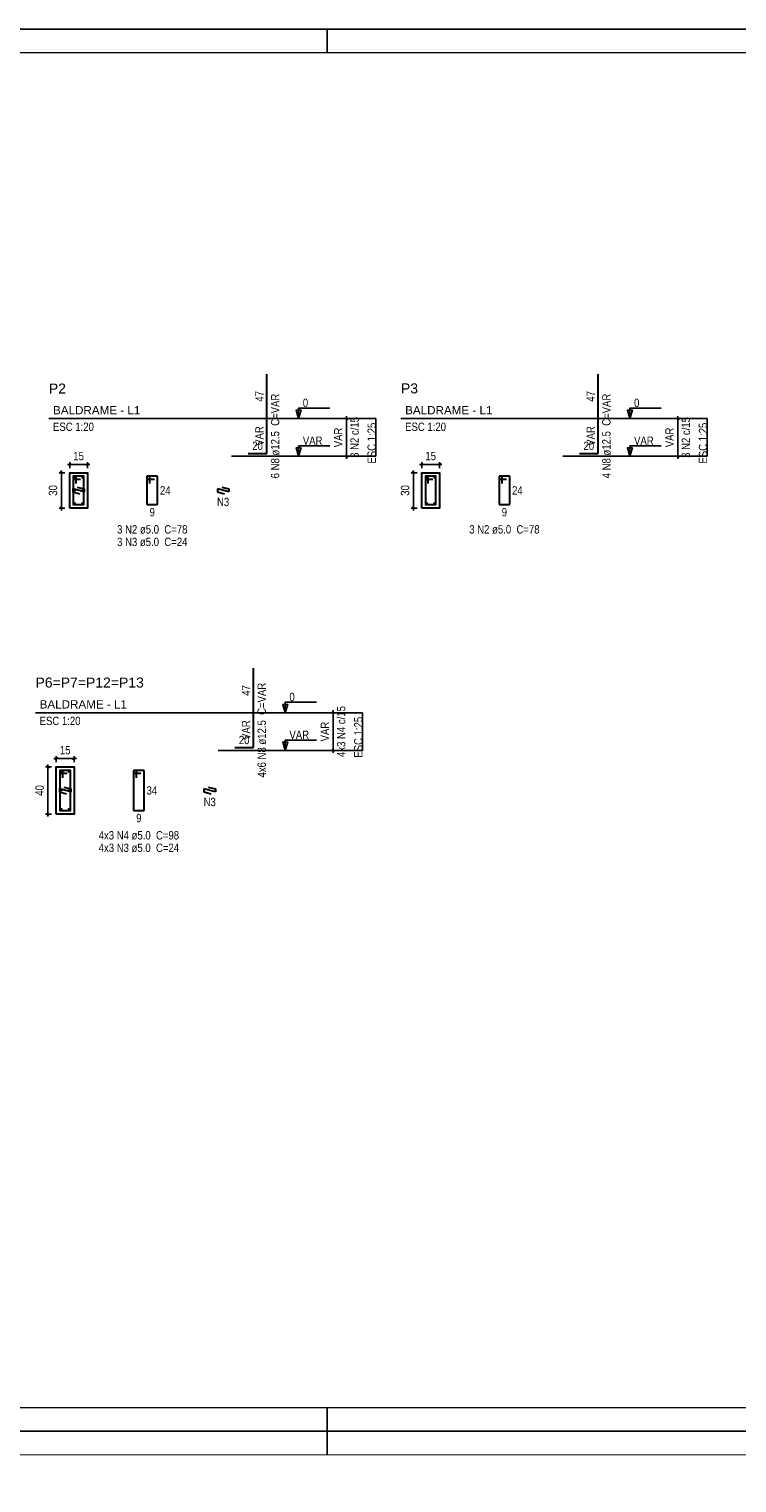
# Model space of a CAD drawing. Extents: x 1874 to 2462, y -2142 to -2023.
# Tile 38 of 74: x 2160 to 2190, y -2085 to -2023. Entities that reach past the tile are written whole.
import ezdxf

# ---------------------------------------------------------------- set-up
doc = ezdxf.new("R2010")
doc.units = 0
doc.header["$LTSCALE"] = 0.1
doc.header["$MEASUREMENT"] = 0
doc.header["$PDMODE"] = 3
doc.header["$PDSIZE"] = 0.1
doc.layers.get('0').update_dxf_attribs({"linetype": 'CONTINUOUS', "lineweight": 25})
doc.layers.get('DEFPOINTS').update_dxf_attribs({"linetype": 'CONTINUOUS', "lineweight": 25})
for name, color, linetype, lineweight in [('Descrição da armadura', 7, 'CONTINUOUS', 5), ('DT-Barras na forma', 20, 'CONTINUOUS', 30), ('DT-Barras no corte', 20, 'CONTINUOUS', 5), ('DT-Barras rebatidas', 20, 'CONTINUOUS', 30), ('DT-Cotas', 1, 'CONTINUOUS', 9), ('DT-Forma', 130, 'CONTINUOUS', 30), ('DT-Pontilhado', 3, 'CONTINUOUS', 25), ('DT-Textos', 7, 'CONTINUOUS', 25), ('DT-Título', 7, 'CONTINUOUS', 25), ('Textos armaduras', 7, 'CONTINUOUS', 5)]:
    doc.layers.add(name, color=color, linetype=linetype, lineweight=lineweight)
doc.layers.add('XX-CARIMBO', color=9, linetype='CONTINUOUS')
doc.layers.add('XX-FOLHA', color=253, linetype='CONTINUOUS')
doc.styles.add('ARIAL', font='arial.ttf')
doc.styles.add('ArialNarrow', font='ARIALN.TTF')
doc.dimstyles.new('UM_20.000000', dxfattribs={"dimtxt": 0.18, "dimasz": 0.1, "dimexe": 0.1, "dimexo": 0.2, "dimgap": 0, "dimtad": 1, "dimtih": 1, "dimtoh": 1, "dimdec": 0, "dimlfac": 20, "dimzin": 0, "dimdsep": 46, "dimtxsty": 'Standard', "dimblk": 'CLOSED', "dimblk1": 'CLOSED', "dimblk2": 'CLOSED', "dimcen": 0.09, "dimdle": 0.1, "dimadec": 0, "dimazin": 2, "dimtfac": 1, "dimtdec": 4, "dimtofl": 0, "dimtmove": 0, "dimatfit": 3, "dimldrblk": 'CLOSED', "dimfxl": 1, "dimtolj": 1, "dimarcsym": 0})
doc.dimstyles.new('UM_25.000000', dxfattribs={"dimtxt": 0.18, "dimasz": 0.1, "dimexe": 0.1, "dimexo": 0.2, "dimgap": 0, "dimtad": 1, "dimtih": 1, "dimtoh": 1, "dimdec": 0, "dimlfac": 25, "dimzin": 0, "dimdsep": 46, "dimtxsty": 'Standard', "dimblk": 'CLOSED', "dimblk1": 'CLOSED', "dimblk2": 'CLOSED', "dimcen": 0.09, "dimdle": 0.1, "dimadec": 0, "dimazin": 2, "dimtfac": 1, "dimtdec": 4, "dimtofl": 0, "dimtmove": 0, "dimatfit": 3, "dimldrblk": 'CLOSED', "dimfxl": 1, "dimtolj": 1, "dimarcsym": 0})

# ---------------------------------------------------------------- blocks, each defined once
blk = doc.blocks.new('_OBLIQUE')
at = {"color": 0, "linetype": 'ByBlock', "lineweight": -2}
blk.add_line((-0.5, -0.5), (0.5, 0.5), dxfattribs=at)
blk = doc.blocks.new('*D4084')
at = {"layer": 'DEFPOINTS', "color": 0, "transparency": 16777216}
for p in [(2161.762, -2042.039), (2161.409, -2043.539), (2161.762, -2043.539)]:
    blk.add_point(p, dxfattribs=at)
at = {"layer": 'DT-Cotas', "color": 0, "lineweight": -2, "transparency": 16777216}
for p, q in [((2161.562, -2042.039), (2161.309, -2042.039)), ((2161.409, -2041.939), (2161.409, -2043.639)), ((2161.562, -2043.539), (2161.309, -2043.539))]:
    blk.add_line(p, q, dxfattribs=at)
at = {"layer": 'DT-Cotas', "color": 0, "lineweight": -2, "transparency": 16777216, "xscale": 0.1, "yscale": 0.1, "zscale": 0.1}
for p, rotation in [((2161.409, -2042.039), 90), ((2161.409, -2043.539), 270)]:
    blk.add_blockref('_OBLIQUE', p, dxfattribs=dict(at, rotation=rotation))
at = {"layer": 'DT-Cotas', "transparency": 16777216, "insert": (2161.056, -2042.789), "char_height": 0.353, "attachment_point": 5, "rotation": 90, "style": 'ArialNarrow'}
blk.add_mtext('\\A1;30', dxfattribs=at)
blk = doc.blocks.new('*D4085')
at = {"layer": 'DEFPOINTS', "color": 0, "transparency": 16777216}
for p in [(2161.762, -2042.039), (2162.512, -2041.686), (2162.512, -2042.039)]:
    blk.add_point(p, dxfattribs=at)
at = {"layer": 'DT-Cotas', "color": 0, "lineweight": -2, "transparency": 16777216}
for p, q in [((2161.762, -2041.839), (2161.762, -2041.586)), ((2162.512, -2041.839), (2162.512, -2041.586)), ((2161.662, -2041.686), (2162.612, -2041.686))]:
    blk.add_line(p, q, dxfattribs=at)
at = {"layer": 'DT-Cotas', "color": 0, "lineweight": -2, "transparency": 16777216, "xscale": 0.1, "yscale": 0.1, "zscale": 0.1, "rotation": 180}
blk.add_blockref('_OBLIQUE', (2161.762, -2041.686), dxfattribs=at)
at = {"layer": 'DT-Cotas', "color": 0, "lineweight": -2, "transparency": 16777216, "xscale": 0.1, "yscale": 0.1, "zscale": 0.1}
blk.add_blockref('_OBLIQUE', (2162.512, -2041.686), dxfattribs=at)
at = {"layer": 'DT-Cotas', "transparency": 16777216, "insert": (2162.137, -2041.333), "char_height": 0.353, "attachment_point": 5, "rotation": 0.00573, "style": 'ArialNarrow'}
blk.add_mtext('\\A1;15', dxfattribs=at)
blk = doc.blocks.new('*D4086')
at = {"layer": 'DEFPOINTS', "color": 0, "transparency": 16777216}
for p in [(2173.49, -2039.744), (2174.02, -2039.744), (2174.02, -2041.344)]:
    blk.add_point(p, dxfattribs=at)
at = {"layer": 'DT-Cotas', "color": 0, "lineweight": -2, "transparency": 16777216}
for p, q in [((2173.82, -2039.744), (2173.39, -2039.744)), ((2173.49, -2041.444), (2173.49, -2039.644)), ((2173.82, -2041.344), (2173.39, -2041.344))]:
    blk.add_line(p, q, dxfattribs=at)
at = {"layer": 'DT-Cotas', "color": 0, "lineweight": -2, "transparency": 16777216, "xscale": 0.1, "yscale": 0.1, "zscale": 0.1}
for p, rotation in [((2173.49, -2039.744), 90), ((2173.49, -2041.344), 270)]:
    blk.add_blockref('_OBLIQUE', p, dxfattribs=dict(at, rotation=rotation))
at = {"layer": 'DT-Cotas', "transparency": 16777216, "insert": (2173.137, -2040.544), "char_height": 0.353, "attachment_point": 5, "rotation": 90, "style": 'ArialNarrow'}
blk.add_mtext('\\A1;VAR', dxfattribs=at)
blk = doc.blocks.new('*D4087')
at = {"layer": 'DEFPOINTS', "color": 0, "transparency": 16777216}
for p in [(2173.49, -2039.744), (2174.02, -2039.744), (2174.02, -2041.344)]:
    blk.add_point(p, dxfattribs=at)
at = {"layer": 'DT-Cotas', "color": 0, "lineweight": -2, "transparency": 16777216}
for p, q in [((2173.82, -2039.744), (2173.39, -2039.744)), ((2173.49, -2041.444), (2173.49, -2039.644)), ((2173.82, -2041.344), (2173.39, -2041.344))]:
    blk.add_line(p, q, dxfattribs=at)
at = {"layer": 'DT-Cotas', "color": 0, "lineweight": -2, "transparency": 16777216, "xscale": 0.1, "yscale": 0.1, "zscale": 0.1}
for p, rotation in [((2173.49, -2039.744), 90), ((2173.49, -2041.344), 270)]:
    blk.add_blockref('_OBLIQUE', p, dxfattribs=dict(at, rotation=rotation))
blk = doc.blocks.new('*D4088')
at = {"layer": 'DEFPOINTS', "color": 0, "transparency": 16777216}
for p in [(2176.677, -2042.039), (2176.324, -2043.539), (2176.677, -2043.539)]:
    blk.add_point(p, dxfattribs=at)
at = {"layer": 'DT-Cotas', "color": 0, "lineweight": -2, "transparency": 16777216}
for p, q in [((2176.477, -2042.039), (2176.224, -2042.039)), ((2176.324, -2041.939), (2176.324, -2043.639)), ((2176.477, -2043.539), (2176.224, -2043.539))]:
    blk.add_line(p, q, dxfattribs=at)
at = {"layer": 'DT-Cotas', "color": 0, "lineweight": -2, "transparency": 16777216, "xscale": 0.1, "yscale": 0.1, "zscale": 0.1}
for p, rotation in [((2176.324, -2042.039), 90), ((2176.324, -2043.539), 270)]:
    blk.add_blockref('_OBLIQUE', p, dxfattribs=dict(at, rotation=rotation))
at = {"layer": 'DT-Cotas', "transparency": 16777216, "insert": (2175.971, -2042.789), "char_height": 0.353, "attachment_point": 5, "rotation": 90, "style": 'ArialNarrow'}
blk.add_mtext('\\A1;30', dxfattribs=at)
blk = doc.blocks.new('*D4089')
at = {"layer": 'DEFPOINTS', "color": 0, "transparency": 16777216}
for p in [(2176.677, -2042.039), (2177.427, -2041.686), (2177.427, -2042.039)]:
    blk.add_point(p, dxfattribs=at)
at = {"layer": 'DT-Cotas', "color": 0, "lineweight": -2, "transparency": 16777216}
for p, q in [((2176.677, -2041.839), (2176.677, -2041.586)), ((2177.427, -2041.839), (2177.427, -2041.586)), ((2176.577, -2041.686), (2177.527, -2041.686))]:
    blk.add_line(p, q, dxfattribs=at)
at = {"layer": 'DT-Cotas', "color": 0, "lineweight": -2, "transparency": 16777216, "xscale": 0.1, "yscale": 0.1, "zscale": 0.1, "rotation": 180}
blk.add_blockref('_OBLIQUE', (2176.677, -2041.686), dxfattribs=at)
at = {"layer": 'DT-Cotas', "color": 0, "lineweight": -2, "transparency": 16777216, "xscale": 0.1, "yscale": 0.1, "zscale": 0.1}
blk.add_blockref('_OBLIQUE', (2177.427, -2041.686), dxfattribs=at)
at = {"layer": 'DT-Cotas', "transparency": 16777216, "insert": (2177.052, -2041.333), "char_height": 0.353, "attachment_point": 5, "rotation": 0.00573, "style": 'ArialNarrow'}
blk.add_mtext('\\A1;15', dxfattribs=at)
blk = doc.blocks.new('*D4090')
at = {"layer": 'DEFPOINTS', "color": 0, "transparency": 16777216}
for p in [(2187.523, -2039.744), (2188.052, -2039.744), (2188.052, -2041.344)]:
    blk.add_point(p, dxfattribs=at)
at = {"layer": 'DT-Cotas', "color": 0, "lineweight": -2, "transparency": 16777216}
for p, q in [((2187.852, -2039.744), (2187.423, -2039.744)), ((2187.523, -2041.444), (2187.523, -2039.644)), ((2187.852, -2041.344), (2187.423, -2041.344))]:
    blk.add_line(p, q, dxfattribs=at)
at = {"layer": 'DT-Cotas', "color": 0, "lineweight": -2, "transparency": 16777216, "xscale": 0.1, "yscale": 0.1, "zscale": 0.1}
for p, rotation in [((2187.523, -2039.744), 90), ((2187.523, -2041.344), 270)]:
    blk.add_blockref('_OBLIQUE', p, dxfattribs=dict(at, rotation=rotation))
at = {"layer": 'DT-Cotas', "transparency": 16777216, "insert": (2187.17, -2040.544), "char_height": 0.353, "attachment_point": 5, "rotation": 90, "style": 'ArialNarrow'}
blk.add_mtext('\\A1;VAR', dxfattribs=at)
blk = doc.blocks.new('*D4097')
at = {"layer": 'DEFPOINTS', "color": 0, "transparency": 16777216}
for p in [(2161.195, -2054.498), (2160.842, -2056.498), (2161.195, -2056.498)]:
    blk.add_point(p, dxfattribs=at)
at = {"layer": 'DT-Cotas', "color": 0, "lineweight": -2, "transparency": 16777216}
for p, q in [((2160.995, -2054.498), (2160.742, -2054.498)), ((2160.842, -2054.398), (2160.842, -2056.598)), ((2160.995, -2056.498), (2160.742, -2056.498))]:
    blk.add_line(p, q, dxfattribs=at)
at = {"layer": 'DT-Cotas', "color": 0, "lineweight": -2, "transparency": 16777216, "xscale": 0.1, "yscale": 0.1, "zscale": 0.1}
for p, rotation in [((2160.842, -2054.498), 90), ((2160.842, -2056.498), 270)]:
    blk.add_blockref('_OBLIQUE', p, dxfattribs=dict(at, rotation=rotation))
at = {"layer": 'DT-Cotas', "transparency": 16777216, "insert": (2160.489, -2055.498), "char_height": 0.353, "attachment_point": 5, "rotation": 90, "style": 'ArialNarrow'}
blk.add_mtext('\\A1;40', dxfattribs=at)
blk = doc.blocks.new('*D4098')
at = {"layer": 'DEFPOINTS', "color": 0, "transparency": 16777216}
for p in [(2161.195, -2054.498), (2161.945, -2054.145), (2161.945, -2054.498)]:
    blk.add_point(p, dxfattribs=at)
at = {"layer": 'DT-Cotas', "color": 0, "lineweight": -2, "transparency": 16777216}
for p, q in [((2161.095, -2054.145), (2162.045, -2054.145)), ((2161.195, -2054.298), (2161.195, -2054.045)), ((2161.945, -2054.298), (2161.945, -2054.045))]:
    blk.add_line(p, q, dxfattribs=at)
at = {"layer": 'DT-Cotas', "color": 0, "lineweight": -2, "transparency": 16777216, "xscale": 0.1, "yscale": 0.1, "zscale": 0.1, "rotation": 180}
blk.add_blockref('_OBLIQUE', (2161.195, -2054.145), dxfattribs=at)
at = {"layer": 'DT-Cotas', "color": 0, "lineweight": -2, "transparency": 16777216, "xscale": 0.1, "yscale": 0.1, "zscale": 0.1}
blk.add_blockref('_OBLIQUE', (2161.945, -2054.145), dxfattribs=at)
at = {"layer": 'DT-Cotas', "transparency": 16777216, "insert": (2161.57, -2053.792), "char_height": 0.353, "attachment_point": 5, "rotation": 0.00573, "style": 'ArialNarrow'}
blk.add_mtext('\\A1;15', dxfattribs=at)
blk = doc.blocks.new('*D4099')
at = {"layer": 'DEFPOINTS', "color": 0, "transparency": 16777216}
for p in [(2172.923, -2052.204), (2173.452, -2052.204), (2173.452, -2053.804)]:
    blk.add_point(p, dxfattribs=at)
at = {"layer": 'DT-Cotas', "color": 0, "lineweight": -2, "transparency": 16777216}
for p, q in [((2172.923, -2053.904), (2172.923, -2052.104)), ((2173.252, -2052.204), (2172.823, -2052.204)), ((2173.252, -2053.804), (2172.823, -2053.804))]:
    blk.add_line(p, q, dxfattribs=at)
at = {"layer": 'DT-Cotas', "color": 0, "lineweight": -2, "transparency": 16777216, "xscale": 0.1, "yscale": 0.1, "zscale": 0.1}
for p, rotation in [((2172.923, -2052.204), 90), ((2172.923, -2053.804), 270)]:
    blk.add_blockref('_OBLIQUE', p, dxfattribs=dict(at, rotation=rotation))
at = {"layer": 'DT-Cotas', "transparency": 16777216, "insert": (2172.57, -2053.004), "char_height": 0.353, "attachment_point": 5, "rotation": 90, "style": 'ArialNarrow'}
blk.add_mtext('\\A1;VAR', dxfattribs=at)
blk = doc.blocks.new('*D4100')
at = {"layer": 'DEFPOINTS', "color": 0, "transparency": 16777216}
for p in [(2172.923, -2052.204), (2173.452, -2052.204), (2173.452, -2053.804)]:
    blk.add_point(p, dxfattribs=at)
at = {"layer": 'DT-Cotas', "color": 0, "lineweight": -2, "transparency": 16777216}
for p, q in [((2172.923, -2053.904), (2172.923, -2052.104)), ((2173.252, -2052.204), (2172.823, -2052.204)), ((2173.252, -2053.804), (2172.823, -2053.804))]:
    blk.add_line(p, q, dxfattribs=at)
at = {"layer": 'DT-Cotas', "color": 0, "lineweight": -2, "transparency": 16777216, "xscale": 0.1, "yscale": 0.1, "zscale": 0.1}
for p, rotation in [((2172.923, -2052.204), 90), ((2172.923, -2053.804), 270)]:
    blk.add_blockref('_OBLIQUE', p, dxfattribs=dict(at, rotation=rotation))
blk = doc.blocks.new('Aprovacao A-1_SC')
at = {"layer": 'XX-CARIMBO', "ltscale": 0.5}
for p, q in [((840, 594), (0, 594)), ((0, 0), (840, 0))]:
    blk.add_line(p, q, dxfattribs=at)
at = {"layer": 'XX-FOLHA', "ltscale": 0.5}
for p, q in [((470, 594), (470, 584)), ((470, 594), (470, 584)), ((470, 10), (470, 0)), ((470, 10), (470, 0))]:
    blk.add_line(p, q, dxfattribs=at)
at = {"layer": 'XX-FOLHA', "ltscale": 0.5, "const_width": 0.5}
blk.add_lwpolyline([(25, 584), (25, 10), (830, 10), (830, 584), (25, 584)], dxfattribs=at)

msp = doc.modelspace()

# ---------------------------------------------------------------- linework, layer by layer
at = {"layer": 'DT-Barras na forma'}
for points in [[(2162.037, -2042.5011), (2162.037, -2042.1886), (2161.912, -2042.1886), (2161.912, -2043.3886), (2162.362, -2043.3886), (2162.362, -2042.1886), (2161.912, -2042.1886), (2161.912, -2042.3136), (2162.2245, -2042.3136)], [(2176.9521, -2042.5011), (2176.9521, -2042.1886), (2176.8271, -2042.1886), (2176.8271, -2043.3886), (2177.2771, -2043.3886), (2177.2771, -2042.1886), (2176.8271, -2042.1886), (2176.8271, -2042.3136), (2177.1396, -2042.3136)], [(2162.078, -2042.6485), (2162.3807, -2042.7261), (2162.3807, -2042.8511), (2161.8932, -2042.7261), (2161.8932, -2042.8511), (2162.1959, -2042.9288)], [(2161.4698, -2054.9606), (2161.4698, -2054.6481), (2161.3448, -2054.6481), (2161.3448, -2056.3481), (2161.7948, -2056.3481), (2161.7948, -2054.6481), (2161.3448, -2054.6481), (2161.3448, -2054.7731), (2161.6573, -2054.7731)], [(2161.5108, -2055.358), (2161.8135, -2055.4356), (2161.8135, -2055.5606), (2161.326, -2055.4356), (2161.326, -2055.5606), (2161.6288, -2055.6382)]]:
    msp.add_lwpolyline(points, dxfattribs=at)
at = {"layer": 'DT-Barras no corte'}
for centre in [(2161.9682, -2042.2449), (2162.3057, -2042.2449), (2176.8834, -2042.2449), (2177.2209, -2042.2449), (2161.9682, -2042.7886), (2162.3057, -2042.7886), (2161.9682, -2043.3324), (2162.3057, -2043.3324), (2176.8834, -2043.3324), (2177.2209, -2043.3324), (2161.401, -2054.7043), (2161.7385, -2054.7043), (2161.401, -2055.4981), (2161.7385, -2055.4981), (2161.401, -2056.2918), (2161.7385, -2056.2918)]:
    msp.add_circle(centre, 0.0312, dxfattribs=at)
at = {"layer": 'DT-Barras rebatidas'}
for p, q in [((2170.119, -2039.7441), (2170.119, -2037.8607)), ((2184.1516, -2039.7441), (2184.1516, -2037.8607)), ((2170.119, -2041.2241), (2170.119, -2039.7441)), ((2184.1516, -2041.2241), (2184.1516, -2039.7441)), ((2169.319, -2041.2241), (2170.119, -2041.2241)), ((2183.3516, -2041.2241), (2184.1516, -2041.2241)), ((2165.1595, -2042.1886), (2165.0345, -2042.1886)), ((2165.0345, -2042.1886), (2165.0345, -2043.3886)), ((2165.4845, -2042.1886), (2165.0345, -2042.1886)), ((2165.0345, -2042.1886), (2165.0345, -2042.3136)), ((2165.1595, -2042.5011), (2165.1595, -2042.1886)), ((2165.4845, -2043.3886), (2165.4845, -2042.1886)), ((2180.0746, -2042.1886), (2179.9496, -2042.1886)), ((2179.9496, -2042.1886), (2179.9496, -2043.3886)), ((2180.3996, -2042.1886), (2179.9496, -2042.1886)), ((2179.9496, -2042.1886), (2179.9496, -2042.3136)), ((2180.0746, -2042.5011), (2180.0746, -2042.1886)), ((2180.3996, -2043.3886), (2180.3996, -2042.1886)), ((2165.0345, -2042.3136), (2165.347, -2042.3136)), ((2168.5037, -2042.8511), (2168.0162, -2042.7261)), ((2168.0162, -2042.7261), (2168.0162, -2042.8511)), ((2168.0162, -2042.8511), (2168.3189, -2042.9288)), ((2168.201, -2042.6485), (2168.5037, -2042.7261)), ((2168.5037, -2042.7261), (2168.5037, -2042.8511)), ((2179.9496, -2042.3136), (2180.2621, -2042.3136)), ((2165.0345, -2043.3886), (2165.4845, -2043.3886)), ((2179.9496, -2043.3886), (2180.3996, -2043.3886)), ((2169.5518, -2052.2036), (2169.5518, -2050.3202)), ((2169.5518, -2053.6836), (2169.5518, -2052.2036)), ((2168.7518, -2053.6836), (2169.5518, -2053.6836)), ((2164.5923, -2054.6481), (2164.4673, -2054.6481)), ((2164.4673, -2054.6481), (2164.4673, -2056.3481)), ((2164.9173, -2054.6481), (2164.4673, -2054.6481)), ((2164.4673, -2054.6481), (2164.4673, -2054.7731)), ((2164.4673, -2054.7731), (2164.7798, -2054.7731)), ((2164.5923, -2054.9606), (2164.5923, -2054.6481)), ((2164.9173, -2056.3481), (2164.9173, -2054.6481)), ((2167.9365, -2055.5606), (2167.449, -2055.4356)), ((2167.449, -2055.4356), (2167.449, -2055.5606)), ((2167.449, -2055.5606), (2167.7518, -2055.6382)), ((2167.6338, -2055.358), (2167.9365, -2055.4356)), ((2167.9365, -2055.4356), (2167.9365, -2055.5606)), ((2164.4673, -2056.3481), (2164.9173, -2056.3481))]:
    msp.add_line(p, q, dxfattribs=at)
at = {"layer": 'DT-Forma'}
for points in [[(2161.762, -2043.5386), (2161.762, -2042.0386), (2162.512, -2042.0386), (2162.512, -2043.5386), (2161.762, -2043.5386)], [(2176.6771, -2043.5386), (2176.6771, -2042.0386), (2177.4271, -2042.0386), (2177.4271, -2043.5386), (2176.6771, -2043.5386)], [(2161.1948, -2056.4981), (2161.1948, -2054.4981), (2161.9448, -2054.4981), (2161.9448, -2056.4981), (2161.1948, -2056.4981)]]:
    msp.add_lwpolyline(points, close=True, dxfattribs=at)
at = {"layer": 'DT-Pontilhado', "ltscale": 0.05}
for p, q in [((2160.8795, -2039.7441), (2174.7356, -2039.7441)), ((2174.7356, -2039.7441), (2174.7356, -2041.3441)), ((2175.7946, -2039.7441), (2188.7683, -2039.7441)), ((2188.7683, -2039.7441), (2188.7683, -2041.3441)), ((2168.613, -2041.3441), (2174.7356, -2041.3441)), ((2182.6456, -2041.3441), (2188.7683, -2041.3441)), ((2160.3123, -2052.2036), (2174.1684, -2052.2036)), ((2174.1684, -2052.2036), (2174.1684, -2053.8036)), ((2168.0458, -2053.8036), (2174.1684, -2053.8036))]:
    msp.add_line(p, q, dxfattribs=at)
at = {"layer": 'DT-Textos'}
for points in [[(2171.4604, -2039.7441), (2171.5663, -2039.3911), (2171.3545, -2039.3911), (2171.4604, -2039.7441), (2171.4604, -2039.3029), (2172.7841, -2039.3029)], [(2185.493, -2039.7441), (2185.5989, -2039.3911), (2185.3871, -2039.3911), (2185.493, -2039.7441), (2185.493, -2039.3029), (2186.8168, -2039.3029)], [(2171.4604, -2041.3441), (2171.5663, -2040.9911), (2171.3545, -2040.9911), (2171.4604, -2041.3441), (2171.4604, -2040.9029), (2172.7841, -2040.9029)], [(2185.493, -2041.3441), (2185.5989, -2040.9911), (2185.3871, -2040.9911), (2185.493, -2041.3441), (2185.493, -2040.9029), (2186.8168, -2040.9029)], [(2170.8932, -2052.2036), (2170.9991, -2051.8506), (2170.7873, -2051.8506), (2170.8932, -2052.2036), (2170.8932, -2051.7623), (2172.2169, -2051.7623)], [(2170.8932, -2053.8036), (2170.9991, -2053.4506), (2170.7873, -2053.4506), (2170.8932, -2053.8036), (2170.8932, -2053.3623), (2172.2169, -2053.3623)]]:
    msp.add_lwpolyline(points, dxfattribs=at)

# ---------------------------------------------------------------- block references
at = {"xscale": 0.1, "yscale": 0.1, "zscale": 0.1}
for p in [(2125.665, -2082.645), (2125.665, -2142.045)]:
    msp.add_blockref('Aprovacao A-1_SC', p, dxfattribs=at)

# ---------------------------------------------------------------- texts
at = {"layer": 'Descrição da armadura', "char_height": 0.353, "attachment_point": 8, "rotation": 90.00021, "line_spacing_factor": 0.9, "style": 'ArialNarrow'}
for s, insert, width in [('6 N8 ø12.5  C=VAR', (2170.6486, -2040.4845), 7.2012), ('4 N8 ø12.5  C=VAR', (2184.6816, -2040.4845), 7.2012), ('3 N2 c/15', (2174.0096, -2040.5441), 3.8524), ('3 N2 c/15', (2188.0422, -2040.5441), 3.8524), ('4x6 N8 ø12.5  C=VAR', (2170.0813, -2052.944), 8.0484), ('4x3 N4 c/15', (2173.4424, -2053.0036), 4.6996)]:
    msp.add_mtext(s, dxfattribs=dict(at, insert=insert, width=width))
at = {"layer": 'Descrição da armadura', "char_height": 0.353, "attachment_point": 8, "line_spacing_factor": 0.9, "style": 'ArialNarrow'}
for s, insert, width in [('N3', (2168.2601, -2043.458), 0.8472), ('3 N2 ø5.0  C=78', (2165.2591, -2044.624), 6.354), ('3 N3 ø5.0  C=24', (2165.2591, -2045.154), 6.394), ('3 N2 ø5.0  C=78', (2180.1751, -2044.624), 6.354), ('N3', (2167.6928, -2056.1675), 0.8472), ('4x3 N3 ø5.0  C=24', (2164.6918, -2058.1135), 7.2412), ('4x3 N4 ø5.0  C=98', (2164.6928, -2057.5835), 7.2012)]:
    msp.add_mtext(s, dxfattribs=dict(at, insert=insert, width=width))
at = {"layer": 'DT-Textos', "char_height": 0.353, "attachment_point": 7, "line_spacing_factor": 0.798}
for s, insert, width, style in [('BALDRAME - L1', (2161.0561, -2039.568), 5.5068, 'ARIAL'), ('0', (2171.6371, -2039.259), 0.4236, 'ArialNarrow'), ('BALDRAME - L1', (2175.9711, -2039.568), 5.5068, 'ARIAL'), ('0', (2185.6691, -2039.259), 0.4236, 'ArialNarrow'), ('ESC 1:20', (2161.0561, -2040.274), 3.3888, 'ArialNarrow'), ('VAR', (2171.6371, -2040.859), 1.2708, 'ArialNarrow'), ('ESC 1:20', (2175.9711, -2040.274), 3.3888, 'ArialNarrow'), ('VAR', (2185.6691, -2040.859), 1.2708, 'ArialNarrow'), ('0', (2171.0698, -2051.7185), 0.4236, 'ArialNarrow'), ('BALDRAME - L1', (2160.4888, -2052.0275), 5.5068, 'ARIAL'), ('ESC 1:20', (2160.4888, -2052.7335), 3.3888, 'ArialNarrow'), ('VAR', (2171.0698, -2053.3185), 1.2708, 'ArialNarrow')]:
    msp.add_mtext(s, dxfattribs=dict(at, insert=insert, width=width, style=style))
at = {"layer": 'DT-Textos', "char_height": 0.353, "width": 3.3888, "attachment_point": 9, "rotation": 90.00021, "line_spacing_factor": 0.798, "style": 'ArialNarrow'}
for insert in [(2174.7356, -2039.9205), (2188.7686, -2039.9205), (2174.1683, -2052.38)]:
    msp.add_mtext('ESC 1:25', dxfattribs=dict(at, insert=insert))
at = {"layer": 'DT-Título', "char_height": 0.4236, "attachment_point": 7, "line_spacing_factor": 0.798, "style": 'ARIAL'}
for s, insert, width in [('P2', (2160.8791, -2038.6847), 1.01664), ('P3', (2175.7951, -2038.6847), 1.01664), ('P6=P7=P12=P13', (2160.3128, -2051.1442), 6.60816)]:
    msp.add_mtext(s, dxfattribs=dict(at, insert=insert, width=width))
at = {"layer": 'Textos armaduras', "char_height": 0.353, "attachment_point": 8, "rotation": 90.00021, "line_spacing_factor": 0.9, "style": 'ArialNarrow'}
for s, insert, width in [('47', (2169.9751, -2038.8024), 1.2472), ('47', (2184.0077, -2038.8024), 1.2472), ('VAR', (2169.9751, -2040.4841), 1.6708), ('VAR', (2184.0077, -2040.4841), 1.6708), ('47', (2169.4079, -2051.2619), 1.2472), ('VAR', (2169.4079, -2052.9436), 1.6708)]:
    msp.add_mtext(s, dxfattribs=dict(at, insert=insert, width=width))
at = {"layer": 'Textos armaduras', "char_height": 0.353, "line_spacing_factor": 0.9, "style": 'ArialNarrow'}
for s, insert, width, attachment_point in [('20', (2169.719, -2041.0803), 1.2472, 8), ('20', (2183.7516, -2041.0803), 1.2472, 8), ('24', (2165.5845, -2042.6121), 1.2472, 1), ('24', (2180.4996, -2042.6121), 1.2472, 1), ('9', (2165.2595, -2043.5325), 0.8236, 2), ('9', (2180.1746, -2043.5325), 0.8236, 2), ('20', (2169.1518, -2053.5397), 1.2472, 8), ('34', (2165.0173, -2055.3216), 1.2472, 1), ('9', (2164.6923, -2056.492), 0.8236, 2)]:
    msp.add_mtext(s, dxfattribs=dict(at, insert=insert, width=width, attachment_point=attachment_point))

# ---------------------------------------------------------------- dimensions: what is measured, and where the dimension line sits
at = {"layer": 'DT-Cotas'}
for base, p1, p2, text, override, picture, middle in [((2173.4901, -2039.7441), (2174.0196, -2041.3441), (2174.0196, -2039.7441), 'VAR', {"dimtxt": 0.353, "dimasz": 0.1, "dimexe": 0.1, "dimexo": 0.2, "dimtad": 1, "dimtih": 0, "dimtoh": 0, "dimdec": 1, "dimlfac": 25, "dimzin": 8, "dimtxsty": 'ArialNarrow', "dimblk": 'OBLIQUE', "dimblk1": 'OBLIQUE', "dimblk2": 'OBLIQUE', "dimsah": 1, "dimdle": 0.1, "dimse1": 0, "dimse2": 0, "dimclrt": 256, "dimadec": 1, "dimazin": 3, "dimtmove": 2, "dimldrblk": 'OBLIQUE'}, '*D4086', (2173.1371, -2040.5441)), ((2173.4901, -2039.7441), (2174.0196, -2041.3441), (2174.0196, -2039.7441), ' ', {"dimtxt": 0.353, "dimasz": 0.1, "dimexe": 0.1, "dimexo": 0.2, "dimtad": 1, "dimtih": 0, "dimtoh": 0, "dimdec": 1, "dimlfac": 25, "dimzin": 8, "dimtxsty": 'ArialNarrow', "dimblk": 'OBLIQUE', "dimblk1": 'OBLIQUE', "dimblk2": 'OBLIQUE', "dimsah": 1, "dimdle": 0.1, "dimse1": 0, "dimse2": 0, "dimclrt": 7, "dimadec": 1, "dimazin": 3, "dimtmove": 2, "dimldrblk": 'OBLIQUE'}, '*D4087', (2173.3136, -2040.5441)), ((2187.5228, -2039.7441), (2188.0523, -2041.3441), (2188.0523, -2039.7441), 'VAR', {"dimtxt": 0.353, "dimasz": 0.1, "dimexe": 0.1, "dimexo": 0.2, "dimtad": 1, "dimtih": 0, "dimtoh": 0, "dimdec": 1, "dimlfac": 25, "dimzin": 8, "dimtxsty": 'ArialNarrow', "dimblk": 'OBLIQUE', "dimblk1": 'OBLIQUE', "dimblk2": 'OBLIQUE', "dimsah": 1, "dimdle": 0.1, "dimse1": 0, "dimse2": 0, "dimclrt": 256, "dimadec": 1, "dimazin": 3, "dimtmove": 2, "dimldrblk": 'OBLIQUE'}, '*D4090', (2187.1698, -2040.5441)), ((2172.9229, -2052.2036), (2173.4524, -2053.8036), (2173.4524, -2052.2036), 'VAR', {"dimtxt": 0.353, "dimasz": 0.1, "dimexe": 0.1, "dimexo": 0.2, "dimtad": 1, "dimtih": 0, "dimtoh": 0, "dimdec": 1, "dimlfac": 25, "dimzin": 8, "dimtxsty": 'ArialNarrow', "dimblk": 'OBLIQUE', "dimblk1": 'OBLIQUE', "dimblk2": 'OBLIQUE', "dimsah": 1, "dimdle": 0.1, "dimse1": 0, "dimse2": 0, "dimclrt": 256, "dimadec": 1, "dimazin": 3, "dimtmove": 2, "dimldrblk": 'OBLIQUE'}, '*D4099', (2172.5699, -2053.0036)), ((2172.9229, -2052.2036), (2173.4524, -2053.8036), (2173.4524, -2052.2036), ' ', {"dimtxt": 0.353, "dimasz": 0.1, "dimexe": 0.1, "dimexo": 0.2, "dimtad": 1, "dimtih": 0, "dimtoh": 0, "dimdec": 1, "dimlfac": 25, "dimzin": 8, "dimtxsty": 'ArialNarrow', "dimblk": 'OBLIQUE', "dimblk1": 'OBLIQUE', "dimblk2": 'OBLIQUE', "dimsah": 1, "dimdle": 0.1, "dimse1": 0, "dimse2": 0, "dimclrt": 7, "dimadec": 1, "dimazin": 3, "dimtmove": 2, "dimldrblk": 'OBLIQUE'}, '*D4100', (2172.7464, -2053.0036))]:
    dim = msp.add_linear_dim(base=base, p1=p1, p2=p2, angle=90, text=text, dimstyle='UM_25.000000', override=override, dxfattribs=at)
    dim.commit()
    dim.dimension.update_dxf_attribs({"geometry": picture, "text_midpoint": middle, "dimtype": 160, "text_rotation": 90})
for base, p1, p2, picture, middle in [((2162.512, -2041.6856), (2161.762, -2042.0386), (2162.512, -2042.0386), '*D4085', (2162.137, -2041.3326)), ((2177.4271, -2041.6856), (2176.6771, -2042.0386), (2177.4271, -2042.0386), '*D4089', (2177.0521, -2041.3326)), ((2161.9448, -2054.1451), (2161.1948, -2054.4981), (2161.9448, -2054.4981), '*D4098', (2161.5698, -2053.7921))]:
    dim = msp.add_linear_dim(base=base, p1=p1, p2=p2, dimstyle='UM_20.000000', override={"dimtxt": 0.353, "dimasz": 0.1, "dimexe": 0.1, "dimexo": 0.2, "dimtad": 1, "dimtih": 0, "dimtoh": 0, "dimdec": 1, "dimlfac": 20, "dimzin": 8, "dimtxsty": 'ArialNarrow', "dimblk": 'OBLIQUE', "dimblk1": 'OBLIQUE', "dimblk2": 'OBLIQUE', "dimsah": 1, "dimdle": 0.1, "dimse1": 0, "dimse2": 0, "dimclrt": 256, "dimadec": 1, "dimazin": 3, "dimtmove": 2, "dimldrblk": 'OBLIQUE'}, dxfattribs=at)
    dim.commit()
    dim.dimension.update_dxf_attribs({"geometry": picture, "text_midpoint": middle, "dimtype": 160, "text_rotation": 0.00573})
for base, p1, p2, picture, middle in [((2161.409, -2043.5386), (2161.762, -2042.0386), (2161.762, -2043.5386), '*D4084', (2161.056, -2042.7886)), ((2176.3241, -2043.5386), (2176.6771, -2042.0386), (2176.6771, -2043.5386), '*D4088', (2175.9711, -2042.7886)), ((2160.8418, -2056.4981), (2161.1948, -2054.4981), (2161.1948, -2056.4981), '*D4097', (2160.4888, -2055.4981))]:
    dim = msp.add_linear_dim(base=base, p1=p1, p2=p2, angle=90, dimstyle='UM_20.000000', override={"dimtxt": 0.353, "dimasz": 0.1, "dimexe": 0.1, "dimexo": 0.2, "dimtad": 1, "dimtih": 0, "dimtoh": 0, "dimdec": 1, "dimlfac": 20, "dimzin": 8, "dimtxsty": 'ArialNarrow', "dimblk": 'OBLIQUE', "dimblk1": 'OBLIQUE', "dimblk2": 'OBLIQUE', "dimsah": 1, "dimdle": 0.1, "dimse1": 0, "dimse2": 0, "dimclrt": 256, "dimadec": 1, "dimazin": 3, "dimtmove": 2, "dimldrblk": 'OBLIQUE'}, dxfattribs=at)
    dim.commit()
    dim.dimension.update_dxf_attribs({"geometry": picture, "text_midpoint": middle, "dimtype": 160, "text_rotation": 90})

doc.saveas('drawing.dxf')
